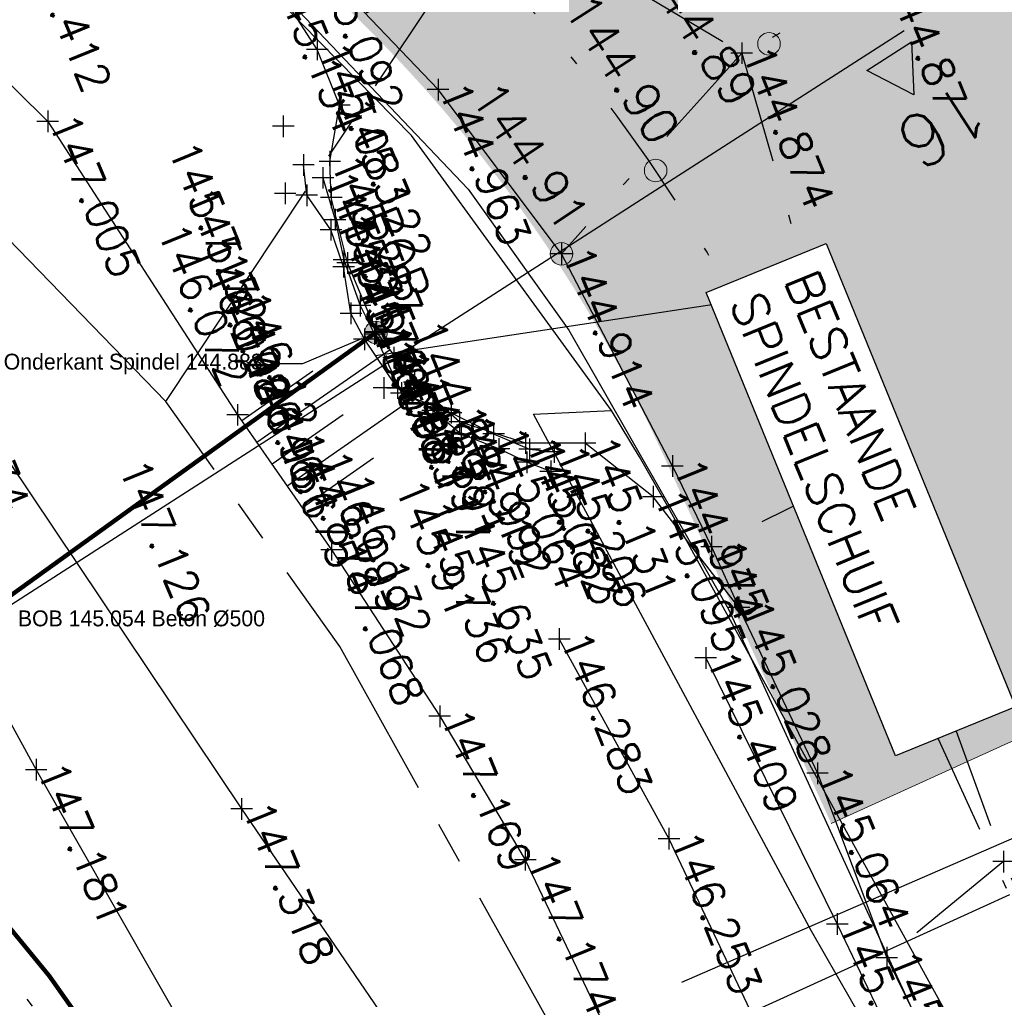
# Model space of a CAD drawing. Header units: metres. Extents: x 189938 to 192675, y 307646 to 311153.
# Tile 37 of 100: x 191671 to 191682, y 309108 to 309119. Entities that reach past the tile are written whole.
import ezdxf
from ezdxf.lldxf.tags import DXFTag

# ---------------------------------------------------------------- set-up
doc = ezdxf.new("R2010")
doc.units = ezdxf.units.M
for name, pattern in [('1-200 CENTER', [4.28625, 2.8575, -0.47625, 0.47625, -0.47625]), ('1-200 DASHDOT', [2.54, 1.27, -0.635, 0, -0.635]), ('1-200 HIDDEN', [0.9525, 0.635, -0.3175])]:
    doc.linetypes.add(name, pattern=pattern)
for name, color, linetype in [('PH-ALG-WERKGRENS', 3, '1-200 WERKGRENS'), ('PH-BEST-KADASTRALE-GRENS', 240, '1-200 CENTER'), ('PH-BEST-KANTVERHARDING', 252, 'Continuous'), ('PH-BEST-KL-LAAGSPANNING-ENEXIS', 12, '1-200 LAAGSPANNING'), ('PH-BEST-RIO-HANDHAVEN', 44, '1-200 DASHDOT'), ('PH-BEST-TALUD', 8, 'Continuous'), ('PH-HULPLIJNEN-DPROF', 6, '1-200 DASHDOT'), ('PH-HULPLIJNEN-LPROF', 3, '1-200 DASHDOT'), ('PH-INM-HOOGTE', 30, 'Continuous'), ('PH-INM-HOOGTE-AANDUIDING', 30, 'Continuous'), ('PH-INM-KRUIN', 8, 'Continuous'), ('PH-INM-MIDDENLIJN-TALUD', 8, 'Continuous'), ('PH-INM-ONVERHARD', 8, 'Continuous'), ('PH-INM-RASTERHEKWERK HANDHaven', 6, '1-200 HEKWERK'), ('PH-INM-TERREINAFSCHEIDING_KUNSTMATIG_MUUR', 1, 'IE-TERREINAFSCHEIDING-KUNSTMATIG-DICHT'), ('PH-INM-VLAKVERDICHTINGSLIJN', 8, 'Continuous'), ('PH-INM-WEGAS', 6, '1-200 DASHDOT'), ('PH-NIEUW-AAND-DPROF', 3, 'Continuous'), ('PH-NIEUW-HALFVERHARDING', 9, 'Continuous'), ('PH-NIEUW-HOOGTES', 150, 'Continuous'), ('PH-NIEUW-TEKST', 7, 'Continuous'), ('PH-NIEUW-WEGAS', 2, '1-200 DASHDOT'), ('PH-ONTWERP-WATERBUFFER', 7, 'Continuous'), ('PH-OPBREEK-HALFVERHARDING', 252, 'Continuous')]:
    doc.layers.add(name, color=color, linetype=linetype)
doc.layers.add('PH-BEST-HOOGTE', color=20, linetype='Continuous', lineweight=9)
doc.layers.add('PH-NIEUW-OPSLUITBAND-10X30', color=240, linetype='Continuous', lineweight=18)
doc.styles.add('ROMANS', font='romans.shx')
doc.linetypes.add('1-200 HEKWERK', pattern='A,1.5,-0.4,["X",ROMANS,S=0.24,R=0,X=-0.275,Y=-0.12],-0.05', length=1.95)
doc.linetypes.add('1-200 LAAGSPANNING', pattern='A,1.5,-0.6,["LS",ROMANS,S=0.24,R=0,X=-0.45,Y=-0.12],-0.05', length=2.15)
doc.linetypes.add('1-200 WERKGRENS', pattern='A,1.5,-0.6,["WERK",ROMANS,S=0.24,R=0,X=-0.5,Y=-0.12],-0.45', length=2.55)
tags = doc.linetypes.add('IE-TERREINAFSCHEIDING-KUNSTMATIG-DICHT', pattern=[10, 8, -2]).pattern_tags.tags
tags[6:7] = [DXFTag(74, 4), DXFTag(75, 0), DXFTag(340, '0'), DXFTag(46, 1.0), DXFTag(50, 0.0), DXFTag(44, 0.0), DXFTag(45, 0.0)]
tags[4:5] = [DXFTag(74, 4), DXFTag(75, 0), DXFTag(340, '0'), DXFTag(46, 1.0), DXFTag(50, 0.0), DXFTag(44, 0.0), DXFTag(45, 0.0)]

# ---------------------------------------------------------------- blocks, each defined once
blk = doc.blocks.new('Hoogtepunt')
h = blk.add_hatch(color=256)
edge = h.paths.add_edge_path()
edge.add_arc((-5.820766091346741e-11, 0), 0.1276989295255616, 0, 360)
blk.add_circle((-5.820766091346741e-11, 0), 0.1276989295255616)

msp = doc.modelspace()

# ---------------------------------------------------------------- hatches: boundary and pattern name
at = {"layer": 'PH-NIEUW-HALFVERHARDING', "transparency": 33554559}
h = msp.add_hatch(color=41, dxfattribs=at)
h.dxf.hatch_style = 1
edge = h.paths.add_edge_path()
edge.add_line((191672.9523254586, 309122.1356307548), (191672.118177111, 309120.8889565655))
edge.add_arc((191662.9425452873, 309107.1755404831), 16.50000000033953, 24.500088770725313, 56.21356242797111, ccw=False)
edge.add_line((191677.9568956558, 309114.0180022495), (191679.8630994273, 309109.8352369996))
edge.add_line((191679.8630994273, 309109.8352369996), (191681.2280403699, 309110.4572789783))
edge.add_line((191681.2280403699, 309110.4572789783), (191679.3218365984, 309114.6400442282))
edge.add_arc((191662.9425452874, 309107.1755404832), 18.00000000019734, 24.50008877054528, 56.21356242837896)
edge = h.paths.add_edge_path()
edge.add_arc((191678.4978112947, 309132.2619670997), 9.999999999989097, 236.2135624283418, 283.87822611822, ccw=False)
edge.add_line((191672.9368223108, 309123.9508058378), (191673.7864738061, 309123.3823049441))
edge.add_line((191673.7864738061, 309123.3823049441), (191672.9523254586, 309122.1356307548))
edge.add_arc((191662.9425452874, 309107.1755404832), 18.00000000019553, 24.50008877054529, 56.21356242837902, ccw=False)
edge.add_line((191679.3218365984, 309114.6400442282), (191681.2280403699, 309110.4572789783))
edge.add_line((191681.2280403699, 309110.4572789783), (191682.5929813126, 309111.0793209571))
edge.add_arc((191689.4176860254, 309114.1895308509), 7.500000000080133, 150.132495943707, 204.5000887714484, ccw=False)
edge.add_line((191682.9138410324, 309117.9245007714), (191680.8964025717, 309122.553890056))
at = {"layer": 'PH-OPBREEK-HALFVERHARDING'}
h = msp.add_hatch(dxfattribs=at)
h.set_pattern_fill('AR-CONC', color=256, scale=0.0025, angle=-3.303487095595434e-10)
h.set_pattern_definition([(49.99999999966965, (190983.9148485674, 307878.360549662), (0.4554616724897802, -0.03984771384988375), [0.04762499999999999, -0.523875]), (354.9999999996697, (190983.9148485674, 307878.360549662), (-0.08810855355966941, 0.4776421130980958), [0.03809999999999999, -0.4191014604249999]), (100.4514446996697, (190983.9528035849, 307878.3572290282), (0.3673531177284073, 0.4377943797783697), [0.040475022, -0.4452256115]), (46.18419999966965, (190983.9148485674, 307878.4875496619), (0.6776976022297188, -0.1051058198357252), [0.07143749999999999, -0.7858124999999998]), (96.63555760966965, (190983.9713233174, 307878.478790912), (0.5935103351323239, 0.6185653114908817), [0.06071255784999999, -0.6678390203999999]), (351.1841511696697, (190983.9148485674, 307878.4875496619), (0.5935103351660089, 0.6185653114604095), [0.05714991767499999, -0.6286493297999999]), (20.99999999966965, (190983.9783485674, 307878.455799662), (0.3790359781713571, -0.2556629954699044), [0.04762499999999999, -0.523875]), (325.9999999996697, (190983.9783485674, 307878.455799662), (0.1545050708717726, 0.4604699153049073), [0.03809999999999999, -0.4190999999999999]), (71.45144499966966, (190984.0099348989, 307878.4344944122), (0.5335410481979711, 0.2048069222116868), [0.040475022, -0.4452248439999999]), (37.49999999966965, (190983.9148485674, 307878.360549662), (0.007721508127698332, 0.2113875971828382), [0, -0.4140199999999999, 0, -0.4254499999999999, 0, -0.4206874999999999]), (7.499999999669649, (190983.9148485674, 307878.360549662), (0.1670491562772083, 0.2504514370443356), [0, -0.24257, 0, -0.4044949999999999, 0, -0.1603375]), (327.4999999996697, (190983.7732435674, 307878.360549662), (0.3389764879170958, -0.01432185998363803), [0, -0.15875, 0, -0.4953, 0, -0.6572249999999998]), (317.4999999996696, (190983.7097435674, 307878.360549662), (0.3703229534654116, 0.0635662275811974), [0, -0.206375, 0, -0.3289299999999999, 0, -0.4667249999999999])])
h.paths.add_polyline_path([(191677.487532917, 309122.3706485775), (191676.562, 309122.544), (191675.464, 309122.818), (191673.98, 309119.645), (191674.9793614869, 309118.5975185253)])
h.paths.add_polyline_path([(191680.8899532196, 309122.5686892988), (191679.87, 309122.372), (191679.011, 309122.313), (191677.806, 309122.311), (191677.487532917, 309122.3706485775), (191674.9793614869, 309118.5975185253), (191675.413, 309118.143), (191676.809, 309116.285), (191678.064, 309113.883), (191678.507, 309112.969), (191678.818, 309112.282), (191679.707, 309110.405), (191679.9122597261, 309109.8576407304), (191682.6867457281, 309111.1220520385), (191682.17, 309112.752), (191682.047, 309115.336), (191682.452, 309116.865), (191682.9866922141, 309117.7573301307)])

# ---------------------------------------------------------------- linework, layer by layer
at = {"layer": 'PH-ALG-WERKGRENS', "ltscale": 1.25}
msp.add_lwpolyline([(191685.1160712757, 309111.0576294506), (191678.1693987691, 309108.0370072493)], dxfattribs=at)
at = {"layer": 'PH-BEST-KADASTRALE-GRENS'}
msp.add_line((191672.332, 309114.615), (191677.753, 309122.77), dxfattribs=at)
at = {"layer": 'PH-BEST-KADASTRALE-GRENS', "flags": 128}
for points in [[(191672.332, 309114.615), (191669.273, 309117.762), (191640.835, 309140.265)], [(191701.266, 309020.164), (191695.823, 309047.676), (191691.299, 309067.971), (191688.162, 309080.514), (191685.925, 309087.798), (191682.279, 309096.747), (191679.262, 309102.928), (191674.301, 309111.839), (191672.332, 309114.615)]]:
    msp.add_lwpolyline(points, dxfattribs=at)
at = {"layer": 'PH-BEST-KANTVERHARDING', "color": 8}
msp.add_line((191682.726, 309104.851), (191677.995, 309113.457), dxfattribs=at)
for points in [[(191677.376, 309114.51), (191675.113696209, 309117.6233593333), (191672.42, 309120.372)], [(191705.779, 308972.995), (191705.541, 308974.69), (191708.2, 308981.601), (191708.35, 308982.7), (191708.251, 308984.36), (191707.46, 308989.64), (191705.389, 309004.73), (191704.43, 309014.021), (191703.251, 309020.339), (191703.111, 309020.33), (191702.47, 309024.779), (191701.65, 309028.95), (191699.9, 309038.43), (191694.591, 309064.86), (191691.05, 309082.031), (191687.219, 309093.09), (191683.581, 309101.75), (191679.639, 309108.62), (191676.491, 309114.469), (191677.376, 309114.51)], [(191677.995, 309113.457), (191677.691, 309113.986), (191677.376, 309114.51)]]:
    msp.add_lwpolyline(points, dxfattribs=at)
at = {"layer": 'PH-BEST-KL-LAAGSPANNING-ENEXIS'}
msp.add_lwpolyline([(191616.598, 309162.21), (191628.445, 309154.705), (191633.705, 309151.101), (191641.617, 309145.344), (191648.218, 309140.42), (191650.164, 309138.925), (191653.619, 309136.336), (191663.993, 309127.857), (191666.903, 309125.327), (191668.398, 309123.62), (191669.852, 309122.426), (191673.177, 309119.729), (191675.752, 309117.017), (191676.891, 309115.42), (191678.7, 309112.261), (191684.333, 309099.983), (191688.95, 309089.004), (191691.42, 309081.98), (191694.595, 309071.349), (191698.896, 309052.464), (191702.833, 309033.649), (191705.542, 309019.152), (191707.168, 309007.362)], dxfattribs=at)
at = {"layer": 'PH-BEST-RIO-HANDHAVEN', "const_width": 0.05}
msp.add_lwpolyline([(191668.465, 309110.897), (191674.71, 309115.3950000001)], dxfattribs=at)
at = {"layer": 'PH-BEST-TALUD'}
for points in [[(191674.8688114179, 309115.197468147), (191673.3625690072, 309114.1482311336)], [(191673.9961453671, 309114.9551869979), (191673.1910937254, 309114.394394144)], [(191675.2550373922, 309114.7352874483), (191673.7055195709, 309113.6559051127)], [(191674.3390959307, 309114.4628609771), (191673.5340442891, 309113.9020681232)], [(191674.6820464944, 309113.9705349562), (191673.8769948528, 309113.4097421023)]]:
    msp.add_lwpolyline(points, dxfattribs=at)
at = {"layer": 'PH-HULPLIJNEN-DPROF'}
msp.add_lwpolyline([(191659.44172319, 309121.9611453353), (191662.4668742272, 309118.489196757), (191664.4065251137, 309116.6322529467), (191664.8317331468, 309115.6836198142), (191672.6358741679, 309105.3663145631), (191673.3743760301, 309103.9605313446), (191676.0129002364, 309099.3077677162), (191678.5647179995, 309094.7010651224)], dxfattribs=at)
at = {"layer": 'PH-HULPLIJNEN-LPROF'}
for points in [[(191678.849, 309118.556), (191676.809, 309116.285)], [(191678.849, 309118.5559999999), (191680.217, 309113.812)], [(191680.217, 309113.812), (191678.507, 309112.969)], [(191681.813, 309109.405), (191680.49, 309108.317)]]:
    msp.add_lwpolyline(points, dxfattribs=at)
at = {"layer": 'PH-INM-HOOGTE'}
msp.add_line((191673.8776310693, 309115.0392497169), (191673.5176310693, 309115.0392497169), dxfattribs=at)
at = {"layer": 'PH-INM-HOOGTE', "flags": 128}
for points in [[(191674.046, 309118.7212801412), (191674.046, 309118.4767198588)], [(191674.1682801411, 309118.599), (191673.9237198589, 309118.599)], [(191674.297, 309118.0912801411), (191674.297, 309117.8467198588)], [(191674.4192801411, 309117.969), (191674.1747198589, 309117.969)], [(191673.661, 309117.8512801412), (191673.661, 309117.6067198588)], [(191673.7832801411, 309117.729), (191673.5387198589, 309117.729)], [(191674.188, 309117.4512801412), (191674.188, 309117.2067198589)], [(191674.3102801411, 309117.329), (191674.0657198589, 309117.329)], [(191673.682, 309117.0902801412), (191673.682, 309116.8457198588)], [(191674.204, 309117.0462801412), (191674.204, 309116.8017198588)], [(191673.8042801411, 309116.968), (191673.5597198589, 309116.968)], [(191674.3262801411, 309116.924), (191674.0817198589, 309116.924)], [(191674.388, 309116.3042801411), (191674.388, 309116.0597198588)], [(191674.5102801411, 309116.182), (191674.2657198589, 309116.182)], [(191674.71, 309115.5172801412), (191674.71, 309115.2727198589)], [(191674.715, 309115.5232801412), (191674.715, 309115.2787198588)], [(191674.8322801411, 309115.395), (191674.5877198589, 309115.395)], [(191674.8372801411, 309115.401), (191674.5927198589, 309115.401)], [(191674.911, 309115.2322801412), (191674.911, 309114.9877198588)], [(191675.0332801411, 309115.11), (191674.7887198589, 309115.11)], [(191675.145, 309114.9542801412), (191675.145, 309114.7097198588)], [(191674.799, 309114.8882801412), (191674.799, 309114.6437198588)], [(191675.2672801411, 309114.832), (191675.0227198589, 309114.832)], [(191674.9212801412, 309114.766), (191674.6767198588, 309114.766)], [(191675.657, 309114.5042801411), (191675.657, 309114.2597198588)], [(191675.7792801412, 309114.382), (191675.5347198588, 309114.382)], [(191676.401, 309114.2642801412), (191676.401, 309114.0197198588)], [(191677.077, 309114.2622801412), (191677.077, 309114.0177198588)], [(191676.5232801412, 309114.142), (191676.2787198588, 309114.142)], [(191677.1992801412, 309114.14), (191676.9547198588, 309114.14)], [(191677.848, 309113.6582801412), (191677.848, 309113.4137198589)], [(191677.9702801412, 309113.536), (191677.7257198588, 309113.536)], [(191674.207, 309113.0582801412), (191674.207, 309112.8137198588)], [(191674.3292801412, 309112.936), (191674.0847198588, 309112.936)], [(191676.785, 309112.0462801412), (191676.785, 309111.8017198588)], [(191676.9072801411, 309111.924), (191676.6627198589, 309111.924)], [(191678.442, 309111.8332801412), (191678.442, 309111.5887198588)], [(191678.5642801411, 309111.711), (191678.3197198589, 309111.711)], [(191675.431, 309111.1722801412), (191675.431, 309110.9277198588)], [(191675.5532801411, 309111.05), (191675.3087198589, 309111.05)], [(191673.19, 309110.1232801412), (191673.19, 309109.8787198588)], [(191673.3122801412, 309110.001), (191673.0677198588, 309110.001)], [(191678.026, 309109.7872801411), (191678.026, 309109.5427198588)], [(191678.1482801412, 309109.665), (191677.9037198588, 309109.665)], [(191676.399, 309109.5482801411), (191676.399, 309109.3037198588)], [(191676.5212801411, 309109.426), (191676.2767198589, 309109.426)], [(191679.93, 309108.8212801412), (191679.93, 309108.5767198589)], [(191680.0522801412, 309108.699), (191679.8077198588, 309108.699)]]:
    msp.add_lwpolyline(points, dxfattribs=at)
at = {"layer": 'PH-INM-HOOGTE'}
msp.add_lwpolyline([(191674.5444834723, 309115.3242590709), (191673.8776310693, 309115.0392497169)], dxfattribs=at)
for p in [(191674.046, 309118.599), (191674.297, 309117.969), (191673.661, 309117.729), (191674.188, 309117.329), (191673.682, 309116.968), (191674.204, 309116.924), (191674.388, 309116.182), (191674.71, 309115.395), (191674.715, 309115.401), (191674.911, 309115.11), (191675.145, 309114.832), (191674.799, 309114.766), (191675.657, 309114.382), (191676.401, 309114.142), (191677.077, 309114.14), (191677.848, 309113.536), (191674.207, 309112.936), (191676.785, 309111.924), (191678.442, 309111.711), (191675.431, 309111.05), (191673.19, 309110.001), (191678.026, 309109.665), (191676.399, 309109.426), (191679.93, 309108.699)]:
    msp.add_point(p, dxfattribs=at)
msp.add_solid([(191674.5326933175, 309115.3518451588), (191674.71, 309115.395), (191674.5562736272, 309115.2966729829)], dxfattribs=at)
at = {"layer": 'PH-INM-HOOGTE-AANDUIDING', "flags": 128}
for points in [[(191678.849, 309118.6782801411), (191678.849, 309118.4337198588)], [(191678.9712801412, 309118.556), (191678.7267198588, 309118.556)], [(191675.413, 309118.2652801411), (191675.413, 309118.0207198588)], [(191675.5352801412, 309118.143), (191675.2907198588, 309118.143)], [(191670.996, 309117.9052801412), (191670.996, 309117.6607198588)], [(191671.1182801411, 309117.783), (191670.8737198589, 309117.783)], [(191673.89, 309117.4132801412), (191673.89, 309117.1687198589)], [(191674.0122801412, 309117.291), (191673.7677198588, 309117.291)], [(191674.11, 309117.2672801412), (191674.11, 309117.0227198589)], [(191674.2322801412, 309117.145), (191673.9877198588, 309117.145)], [(191673.927, 309117.0692801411), (191673.927, 309116.8247198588)], [(191674.0492801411, 309116.947), (191673.8047198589, 309116.947)], [(191674.247, 309116.7922801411), (191674.247, 309116.5477198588)], [(191674.201, 309116.6802801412), (191674.201, 309116.4357198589)], [(191674.3692801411, 309116.67), (191674.1247198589, 309116.67)], [(191674.3232801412, 309116.558), (191674.0787198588, 309116.558)], [(191676.809, 309116.4072801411), (191676.809, 309116.1627198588)], [(191674.343, 309116.2602801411), (191674.343, 309116.0157198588)], [(191674.347, 309116.3402801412), (191674.347, 309116.0957198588)], [(191676.9312801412, 309116.285), (191676.6867198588, 309116.285)], [(191674.4652801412, 309116.138), (191674.2207198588, 309116.138)], [(191674.4692801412, 309116.218), (191674.2247198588, 309116.218)], [(191674.531, 309115.8202801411), (191674.531, 309115.5757198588)], [(191674.6532801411, 309115.698), (191674.4087198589, 309115.698)], [(191674.426, 309115.7332801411), (191674.426, 309115.4887198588)], [(191674.5482801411, 309115.611), (191674.3037198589, 309115.611)], [(191674.694, 309115.4972801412), (191674.694, 309115.2527198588)], [(191674.8162801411, 309115.375), (191674.5717198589, 309115.375)], [(191674.579, 309115.4402801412), (191674.579, 309115.1957198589)], [(191674.7012801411, 309115.318), (191674.4567198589, 309115.318)], [(191674.955, 309114.8862801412), (191674.955, 309114.6417198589)], [(191674.997, 309114.8312801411), (191674.997, 309114.5867198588)], [(191675.0772801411, 309114.764), (191674.8327198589, 309114.764)], [(191675.1192801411, 309114.709), (191674.8747198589, 309114.709)], [(191673.144, 309114.5842801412), (191673.144, 309114.3397198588)], [(191675.352, 309114.6352801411), (191675.352, 309114.3907198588)], [(191675.561, 309114.6082801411), (191675.561, 309114.3637198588)], [(191673.2662801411, 309114.462), (191673.0217198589, 309114.462)], [(191675.4742801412, 309114.513), (191675.2297198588, 309114.513)], [(191675.6832801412, 309114.486), (191675.4387198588, 309114.486)], [(191675.676, 309114.3662801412), (191675.676, 309114.1217198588)], [(191676.041, 309114.3692801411), (191676.041, 309114.1247198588)], [(191675.7982801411, 309114.244), (191675.5537198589, 309114.244)], [(191676.1632801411, 309114.247), (191675.9187198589, 309114.247)], [(191676.101, 309114.1992801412), (191676.101, 309113.9547198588)], [(191676.448, 309114.1952801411), (191676.448, 309113.9507198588)], [(191676.727, 309114.1642801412), (191676.727, 309113.9197198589)], [(191676.2232801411, 309114.077), (191675.9787198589, 309114.077)], [(191676.5702801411, 309114.073), (191676.3257198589, 309114.073)], [(191676.419, 309114.0472801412), (191676.419, 309113.8027198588)], [(191676.8492801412, 309114.042), (191676.6047198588, 309114.042)], [(191678.064, 309114.0052801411), (191678.064, 309113.7607198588)], [(191676.5412801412, 309113.925), (191676.2967198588, 309113.925)], [(191676.688, 309113.9442801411), (191676.688, 309113.6997198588)], [(191680.217, 309113.9342801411), (191680.217, 309113.6897198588)], [(191676.8102801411, 309113.822), (191676.5657198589, 309113.822)], [(191678.1862801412, 309113.883), (191677.9417198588, 309113.883)], [(191680.3392801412, 309113.812), (191680.0947198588, 309113.812)], [(191678.507, 309113.0912801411), (191678.507, 309112.8467198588)], [(191678.6292801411, 309112.969), (191678.3847198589, 309112.969)], [(191678.818, 309112.4042801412), (191678.818, 309112.1597198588)], [(191678.9402801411, 309112.282), (191678.6957198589, 309112.282)], [(191670.864, 309110.5672801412), (191670.864, 309110.3227198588)], [(191670.9862801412, 309110.445), (191670.7417198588, 309110.445)], [(191679.707, 309110.5272801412), (191679.707, 309110.2827198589)], [(191679.8292801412, 309110.405), (191679.5847198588, 309110.405)], [(191681.813, 309109.5272801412), (191681.813, 309109.2827198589)], [(191681.9352801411, 309109.405), (191681.6907198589, 309109.405)], [(191680.49, 309108.4392801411), (191680.49, 309108.1947198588)], [(191680.6122801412, 309108.317), (191680.3677198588, 309108.317)]]:
    msp.add_lwpolyline(points, dxfattribs=at)
at = {"layer": 'PH-INM-HOOGTE-AANDUIDING'}
for p in [(191678.849, 309118.556), (191675.413, 309118.143), (191670.996, 309117.783), (191673.89, 309117.291), (191674.11, 309117.145), (191673.927, 309116.947), (191674.247, 309116.67), (191674.201, 309116.558), (191676.809, 309116.285), (191674.343, 309116.138), (191674.347, 309116.218), (191674.531, 309115.698), (191674.426, 309115.611), (191674.694, 309115.375), (191674.579, 309115.318), (191674.955, 309114.764), (191674.997, 309114.709), (191673.144, 309114.462), (191675.352, 309114.513), (191675.561, 309114.486), (191675.676, 309114.244), (191676.041, 309114.247), (191676.101, 309114.077), (191676.448, 309114.073), (191676.727, 309114.042), (191676.419, 309113.925), (191676.688, 309113.822), (191678.064, 309113.883), (191680.217, 309113.812), (191678.507, 309112.969), (191678.818, 309112.282), (191670.864, 309110.445), (191679.707, 309110.405), (191681.813, 309109.405), (191680.49, 309108.317)]:
    msp.add_point(p, dxfattribs=at)
at = {"layer": 'PH-INM-KRUIN'}
msp.add_lwpolyline([(191647.384, 309135.24), (191648.727, 309132.828), (191650.103, 309131.618), (191655.235, 309127.185), (191659.584, 309123.373), (191664.179, 309118.456), (191667.618, 309114.639), (191669.721, 309112.527), (191670.864, 309110.445), (191674.469, 309104.126), (191677.339, 309099.206), (191681.86, 309091.527), (191683.638, 309087.286), (191684.918, 309084.087), (191685.196, 309081.16), (191684.925, 309079.713), (191684.661, 309078.011), (191684.231, 309076.198), (191684.142, 309074.258), (191684.151, 309071.728), (191684.895, 309070.69)], dxfattribs=at)
at = {"layer": 'PH-INM-MIDDENLIJN-TALUD'}
msp.add_lwpolyline([(191649.795, 309135.846), (191652.693, 309132.503), (191655.805, 309129.217), (191661.641, 309123.522), (191665.345, 309120.247), (191669.746, 309115.134), (191673.19, 309110.001), (191676.027, 309105.838), (191680.714, 309097.195), (191683.2, 309092.328), (191685.816, 309086.469), (191687.031, 309081.486), (191687.428, 309079.281), (191687.882, 309077.739), (191688.268, 309074.471), (191688.798, 309071.638)], dxfattribs=at)
at = {"layer": 'PH-INM-ONVERHARD'}
msp.add_line((191678.818, 309112.282), (191677.848, 309113.536), dxfattribs=at)
for points in [[(191678.064, 309113.883), (191676.809, 309116.285), (191675.413, 309118.143), (191673.98, 309119.645), (191671.77, 309121.214), (191668.746, 309123.319), (191661.881, 309129.005), (191657.798, 309132.495), (191654.557, 309135.34), (191649.139, 309139.574), (191646.656, 309141.466), (191640.767, 309145.914), (191637.145, 309148.394), (191627.5, 309154.942), (191622.396, 309158.023), (191616.353, 309161.659), (191609.719, 309166.306), (191604.477, 309170.38), (191596.833, 309176.977), (191588.738, 309184.144), (191583.056, 309189.991), (191575.759, 309197.873), (191570.549, 309203.772), (191561.126, 309215.46)], [(191678.064, 309113.883), (191678.507, 309112.969), (191678.818, 309112.282), (191679.707, 309110.405), (191680.49, 309108.317), (191683.143, 309102.918), (191684.198, 309100.867), (191686.812, 309095.076), (191689.371, 309088.24), (191691.209, 309082.631), (191694.163, 309072.794)]]:
    msp.add_lwpolyline(points, dxfattribs=at)
at = {"layer": 'PH-INM-RASTERHEKWERK HANDHaven'}
msp.add_lwpolyline([(191657.558, 309130.73), (191662.341, 309126.137), (191666.725, 309122.008), (191670.996, 309117.783), (191673.144, 309114.462), (191674.207, 309112.936)], dxfattribs=at)
at = {"layer": 'PH-INM-RASTERHEKWERK HANDHaven', "flags": 128}
msp.add_lwpolyline([(191674.207, 309112.936), (191675.431, 309111.05), (191676.399, 309109.426), (191677.795, 309106.498), (191682.293, 309098.134), (191683.74, 309095.303), (191687.459, 309087.011), (191688.5265940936, 309082.8561670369)], dxfattribs=at)
at = {"layer": 'PH-INM-TERREINAFSCHEIDING_KUNSTMATIG_MUUR'}
for points in [[(191676.688, 309113.822), (191676.419, 309113.925), (191676.101, 309114.077), (191675.676, 309114.244), (191675.352, 309114.513), (191674.955, 309114.764), (191674.579, 309115.318), (191674.426, 309115.611), (191674.343, 309116.138), (191674.201, 309116.558), (191673.927, 309116.947), (191673.89, 309117.291)], [(191674.11, 309117.145), (191674.247, 309116.67), (191674.347, 309116.218), (191674.531, 309115.698), (191674.694, 309115.375), (191674.997, 309114.709), (191675.561, 309114.486), (191676.041, 309114.247), (191676.448, 309114.073), (191676.727, 309114.042)]]:
    msp.add_lwpolyline(points, dxfattribs=at)
at = {"layer": 'PH-INM-VLAKVERDICHTINGSLIJN'}
for points in [[(191677.848, 309113.536), (191677.077, 309114.14), (191676.401, 309114.142), (191675.657, 309114.382), (191675.145, 309114.832), (191674.715, 309115.401), (191674.388, 309116.182), (191674.204, 309116.924), (191674.188, 309117.329), (191674.297, 309117.969), (191674.046, 309118.599), (191673.523, 309119.409), (191671.541, 309120.939), (191668.61, 309123.125), (191661.732, 309128.799), (191657.569, 309132.253)], [(191674.207, 309112.936), (191675.431, 309111.05), (191676.399, 309109.426)], [(191676.785, 309111.924), (191678.026, 309109.665), (191679.923, 309105.657), (191681.971, 309102.037), (191683.945, 309098.25), (191686.332, 309092.998), (191687.947, 309088.99), (191688.868, 309086.52), (191689.919, 309083.323), (191690.719, 309080.26), (191691.15, 309078.842), (191691.911, 309075.774), (191692.376, 309073.699), (191692.712, 309072.561)], [(191678.442, 309111.711), (191679.93, 309108.699), (191681.579, 309105.258), (191682.79, 309102.666), (191684.002, 309100.192), (191686.487, 309094.858), (191689.042, 309088.133), (191691.005, 309082.445), (191693.767, 309072.772)]]:
    msp.add_lwpolyline(points, dxfattribs=at)
msp.add_point((191676.785, 309111.924), dxfattribs=at)
at = {"layer": 'PH-INM-WEGAS', "flags": 128}
for points in [[(191698.535, 309124.679), (191691.614, 309123.721), (191689.129, 309123.136), (191687.189, 309122.724), (191684.108, 309121.529), (191682.254, 309120.516), (191680.46, 309119.393), (191678.849, 309118.556), (191672.405, 309122.401)], [(191678.849, 309118.556), (191680.217, 309113.812), (191681.813, 309109.405), (191685.043, 309102.501), (191688.071, 309095.511), (191690.741, 309088.834), (191692.804, 309083.028), (191695.382, 309073.053)]]:
    msp.add_lwpolyline(points, dxfattribs=at)
at = {"layer": 'PH-NIEUW-AAND-DPROF', "color": 1}
for points in [[(191680.688753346, 309118.8087156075), (191677.980809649, 309117.0674869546)], [(191677.9809391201, 309117.0675702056), (191660.4457198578, 309105.7922891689)], [(191681.8785378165, 309109.0298984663), (191644.3671869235, 309091.9349208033)]]:
    msp.add_lwpolyline(points, dxfattribs=at)
at = {"layer": 'PH-NIEUW-AAND-DPROF', "color": 7}
msp.add_lwpolyline([(191680.7698804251, 309118.6825474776), (191680.7985766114, 309118.0832340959), (191680.2652079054, 309118.3580391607)], close=True, dxfattribs=at)
at = {"layer": 'PH-NIEUW-OPSLUITBAND-10X30'}
msp.add_line((191682.5929813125, 309111.0793209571), (191679.8630994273, 309109.8352369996), dxfattribs=at)
at = {"layer": 'PH-NIEUW-TEKST'}
msp.add_lwpolyline([(191678.7093466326, 309115.7376173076), (191674.7060227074, 309115.1308442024)], dxfattribs=at)
at = {"layer": 'PH-NIEUW-WEGAS', "flags": 128}
msp.add_lwpolyline([(191692.8185759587, 309083.0324927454, 0.03216541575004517), (191688.2511880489, 309095.0464511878), (191679.3218365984, 309114.6400442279, 0.1392661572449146), (191672.9523254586, 309122.1356307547), (191668.9469826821, 309124.8156012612, -0.02985955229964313), (191666.0957091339, 309126.9803905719), (191655.9150144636, 309135.7148456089, 0.005525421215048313), (191653.3752583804, 309137.8455423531, 0.01412565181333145), (191646.6745415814, 309143.0324480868), (191646.3093655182, 309143.298975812), (191638.1729334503, 309149.2374393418), (191635.6821225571, 309151.0553847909, 0.02109103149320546), (191628.6671678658, 309155.7351487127), (191620.6876537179, 309160.5851008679, -0.008572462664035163), (191616.3391201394, 309163.331321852, -0.04218442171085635), (191596.4531206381, 309178.916642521), (191587.0777425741, 309187.6343012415, -0.03059935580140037), (191578.6484949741, 309196.4931345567), (191560.1467517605, 309218.487062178, -0.03581038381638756), (191555.9454694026, 309224.2761261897, -0.01635888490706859), (191554.3103556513, 309227.1090046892), (191552.3068942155, 309230.8581995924, -0.02840800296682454), (191550.8746815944, 309233.9486758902), (191544.0105704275, 309251.2767153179, 0.01708060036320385), (191542.3720453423, 309255.0330508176, 0.01708060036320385)], format="xyb", dxfattribs=at)
at = {"layer": 'PH-ONTWERP-WATERBUFFER', "color": 150, "linetype": '1-200 HIDDEN', "ltscale": 2, "flags": 128}
msp.add_lwpolyline([(191657.3786752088, 309124.1486676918, 0.05, 0.05, 0), (191659.8460416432, 309121.6004799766, 0.05, 0.05, 0), (191662.355463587, 309118.6189796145, 0.05, 0.05, 0), (191662.9008270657, 309118.039801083, 0.05, 0.05, 0), (191665.6768208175, 309115.4006191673, 0.05, 0.05, -0.08648793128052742), (191668.7450132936, 309111.2634227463, 0.05, 0.05, 0), (191669.0736019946, 309110.6093823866, 0.05, 0.05, 0.04293230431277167), (191670.093675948, 309109.2318120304, 0.05, 0.05, -0.05443299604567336), (191672.5967091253, 309105.6841597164, 0.05, 0.05, 0), (191677.4099355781, 309096.9913290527, 0.05, 0.05, -0.07492532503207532), (191681.5659968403, 309085.8181256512, 0.05, 0.05, 0), (191689.0908972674, 309049.9041087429, 0.05, 0.05, -0.4050119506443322), (191683.073139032, 309040.3714565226, 0.05, 0.05, 0), (191680.6941044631, 309039.7941670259, 0.05, 0.05, -0.3864867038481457), (191671.1306758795, 309045.0131073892, 0.05, 0.05, 0), (191660.2411817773, 309076.431401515, 0.05, 0.05, 0.4047149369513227), (191650.3097526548, 309081.4516078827, 0.05, 0.05, 0), (191643.1466883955, 309079.2341290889, 0.05, 0.05, 0), (191642.1839934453, 309084.1290305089, 0.05, 0.05, 0), (191642.782033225, 309084.2925032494, 0.05, 0.05, 0.4345240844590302), (191646.1846064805, 309090.7625836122, 0.05, 0.05, 0), (191642.2781550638, 309101.9598516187, 0.05, 0.05, 0), (191639.6788214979, 309109.6016995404, 0.05, 0.05, -0.0558879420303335), (191638.7226463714, 309113.955042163, 0.05, 0.05, 0), (191638.2760411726, 309118.2112101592, 0.05, 0.05, -0.1300084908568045), (191638.6683026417, 309120.7378943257, 0.05, 0.05, 0), (191642.7570679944, 309130.0792100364, 0.05, 0.05, 0.1707774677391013), (191643.1356525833, 309132.9775881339, 0.05, 0.05, -0.03717615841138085), (191642.9069346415, 309135.5504110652, 0.05, 0.05, 0), (191642.9024085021, 309136.5288521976, 0.05, 0.05, -0.4005712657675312), (191644.3252857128, 309138.0338077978, 0.05, 0.05, 0), (191644.5478917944, 309138.0452658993, 0.05, 0.05, -0.2931896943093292), (191645.9544956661, 309137.2418261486, 0.05, 0.05, 0), (191647.8629477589, 309133.5888385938, 0.05, 0.05, 0.1146865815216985), (191652.2891349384, 309128.4373097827, 0.05, 0.05, -0.02529379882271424), (191657.1391897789, 309124.3606641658, 0, 0, 0)], format="xyseb", dxfattribs=at)

# ---------------------------------------------------------------- block references
at = {"layer": 'PH-BEST-HOOGTE', "rotation": 63.43911204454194}
for p in [(191679.1580771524, 309118.6604279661), (191677.8748610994, 309117.2267068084), (191676.8090000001, 309116.2850000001), (191674.7099999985, 309115.3949999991)]:
    msp.add_blockref('Hoogtepunt', p, dxfattribs=at)

# ---------------------------------------------------------------- texts
at = {"layer": 'PH-INM-HOOGTE', "style": 'ROMANS'}
for s, p in [('146.412', (191670.6679999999, 309119.8830000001)), ('145.092', (191673.9799999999, 309119.645)), ('145.134', (191673.5229999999, 309119.409)), ('144.87', (191680.4599999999, 309119.393)), ('145.083', (191674.0459999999, 309118.5990000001)), ('144.874', (191678.8489999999, 309118.5560000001)), ('144.963', (191675.4129999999, 309118.143)), ('145.122', (191674.2969999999, 309117.969)), ('147.005', (191670.9959999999, 309117.783)), ('145.715', (191672.3470090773, 309117.4735912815)), ('145.287', (191674.1879999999, 309117.329)), ('145.315', (191674.1099999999, 309117.145)), ('145.724', (191672.5448877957, 309116.9594793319)), ('145.21', (191674.204, 309116.9240000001)), ('145.176', (191674.2469999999, 309116.67)), ('146.072', (191672.2269196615, 309116.5451497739)), ('146.078', (191672.6756336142, 309116.3746351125)), ('144.914', (191676.809, 309116.285)), ('145.187', (191674.3469999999, 309116.218)), ('145.163', (191674.3879999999, 309116.182)), ('146.026', (191672.8212543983, 309116.0804430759)), ('146.12', (191673.1243927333, 309115.7798088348)), ('145.017', (191674.5309999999, 309115.698)), ('144.883', (191674.7099999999, 309115.3950000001)), ('144.88', (191674.7149999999, 309115.4010000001)), ('146.196', (191673.0885357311, 309115.3778315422)), ('144.931', (191674.694, 309115.375)), ('147.234', (191669.746, 309115.134)), ('144.879', (191674.9109999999, 309115.11)), ('146.156', (191673.2153512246, 309115.0442368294)), ('144.891', (191675.1449999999, 309114.8320000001)), ('146.117', (191674.9549999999, 309114.7640000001)), ('146.175', (191673.4734222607, 309114.4877267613)), ('144.919', (191675.5609999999, 309114.4860000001)), ('144.992', (191675.6569999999, 309114.382)), ('144.878', (191673.7292941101, 309114.1874837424)), ('145.064', (191676.041, 309114.247)), ('145.082', (191676.4009999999, 309114.142)), ('145.133', (191676.4479999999, 309114.073)), ('145.131', (191677.0769999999, 309114.1400000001)), ('146.099', (191674.0462719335, 309113.9782953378)), ('145.206', (191676.727, 309114.0420000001)), ('147.126', (191671.7908715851, 309113.8730195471)), ('144.974', (191678.064, 309113.8830000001)), ('146.132', (191674.2929591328, 309113.7166855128)), ('144.903', (191680.217, 309113.8120000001)), ('145.91', (191674.9164926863, 309113.6507256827)), ('145.095', (191677.8479999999, 309113.536)), ('145.736', (191675.1794589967, 309113.4092107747)), ('145.635', (191675.6558522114, 309113.224598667)), ('147.068', (191674.2069999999, 309112.9360000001)), ('145', (191678.507, 309112.9690000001)), ('145.028', (191678.818, 309112.282)), ('146.283', (191676.785, 309111.924)), ('145.409', (191678.4419999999, 309111.7110000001)), ('147.169', (191675.431, 309111.05)), ('147.181', (191670.864, 309110.445)), ('145.064', (191679.707, 309110.4050000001)), ('147.318', (191673.1899999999, 309110.001)), ('146.253', (191678.0259999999, 309109.665)), ('147.174', (191676.399, 309109.426)), ('145.443', (191679.9299999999, 309108.699)), ('145.178', (191680.4899999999, 309108.3170000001))]:
    msp.add_text(s, height=0.35, rotation=292.227, dxfattribs=at).set_placement(p)
at = {"layer": 'PH-INM-HOOGTE', "char_height": 0.18}
for s, insert, attachment_point in [('Onderkant Spindel 144.883', (191673.4276310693, 309115.1542360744), 3), ('BOB 145.054 Beton %%C500', (191670.6574245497, 309112.2485063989), 1)]:
    msp.add_mtext(s, dxfattribs=dict(at, insert=insert, attachment_point=attachment_point))
at = {"layer": 'PH-NIEUW-AAND-DPROF', "color": 3, "style": 'ROMANS'}
msp.add_text('16', height=0.5999999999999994, rotation=212.741, dxfattribs=at).set_placement((191681.402720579, 309118.2589646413))
at = {"layer": 'PH-NIEUW-HOOGTES', "style": 'ROMANS'}
for s, rotation, p in [('144.89', 302.7413297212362, (191677.6987662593, 309119.4896767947)), ('144.90', 302.7413297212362, (191676.8163829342, 309119.0649027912)), ('144.91', 303.7844950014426, (191675.7640071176, 309118.0634448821)), ('BOB 144.88', 292.227, (191674.5525414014, 309116.7161566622))]:
    msp.add_text(s, height=0.4, rotation=rotation, dxfattribs=at).set_placement(p)

# ---------------------------------------------------------------- next in the draw order: texts
at = {"layer": 'PH-NIEUW-TEKST', "insert": (191679.6967525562, 309116.1411111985), "char_height": 0.3999999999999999, "attachment_point": 1, "rotation": 292.22690539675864, "style": 'ROMANS', "bg_fill": 19, "box_fill_scale": 1.5, "bg_fill_color": 256, "bg_fill_transparency": 0}
msp.add_mtext_dynamic_manual_height_columns('\\A1;BESTAANDE SPINDELSCHUIF', width=5.26419063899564, gutter_width=0.9999999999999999, heights=[0], dxfattribs=at)

doc.saveas('drawing.dxf')
